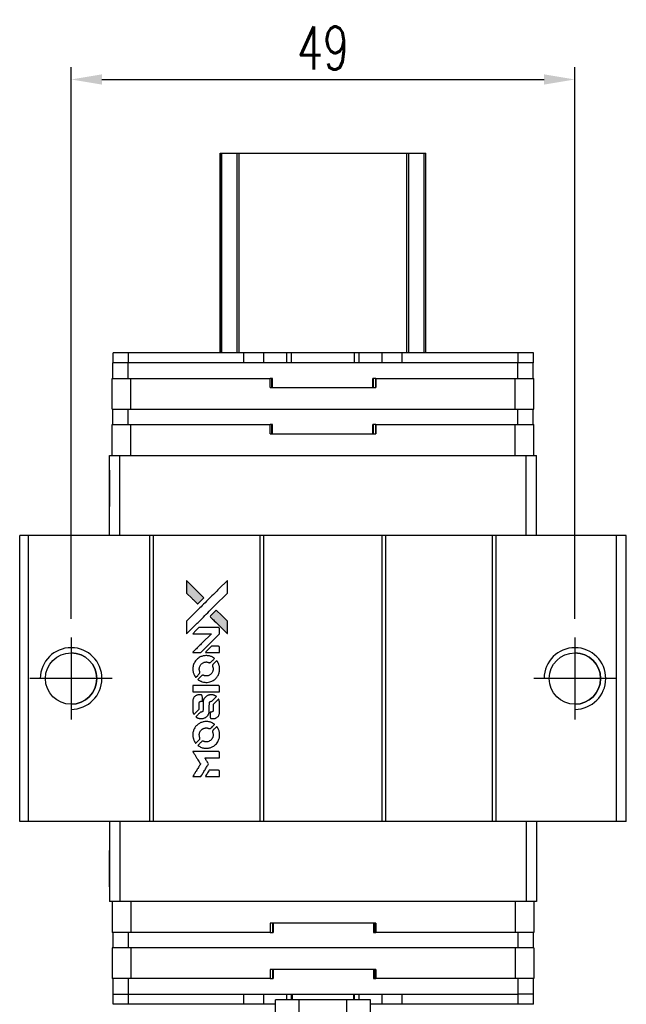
# Model space of a CAD drawing. Header units: millimetres. Extents: x -8 to 264, y -12 to 214.
# Tile 2 of 3: x 10 to 69, y 118 to 214. Entities that reach past the tile are written whole.
import ezdxf

# ---------------------------------------------------------------- set-up
doc = ezdxf.new("R2010")
doc.units = ezdxf.units.MM
doc.header["$LTSCALE"] = 0.15
doc.layers.get('0').update_dxf_attribs({"linetype": 'CONTINUOUS'})
doc.layers.get('Defpoints').update_dxf_attribs({"linetype": 'CONTINUOUS'})
doc.styles.add('DIM-7', font='SIMPLEX.shx', dxfattribs={"width": 0.7, "bigfont": 'chineset.shx'})
doc.dimstyles.new('CNS', dxfattribs={"dimtxt": 3.5, "dimasz": 2.5, "dimexe": 1, "dimexo": 1.5, "dimgap": 0.09, "dimtad": 0, "dimdsep": 46, "dimtxsty": 'DIM-7', "dimcen": 0.09, "dimclrd": 4, "dimclre": 4, "dimclrt": 4, "dimadec": 0, "dimazin": 0, "dimtfac": 1, "dimtix": 1, "dimtmove": 2, "dimatfit": 3, "dimfxl": 1, "dimtvp": 0.971429, "dimtolj": 1, "dimarcsym": 0})

# ---------------------------------------------------------------- blocks, each defined once
blk = doc.blocks.new('A$Cd6668f32')
at = {"linetype": 'Continuous'}
h = blk.add_hatch(color=256, dxfattribs=at)
h.dxf.hatch_style = 1
h.paths.add_polyline_path([(0, 19.087), (0, 18.47), (0, 17.853), (0.535, 17.322, 0.000288), (0.741, 17.118, 0.000479), (0.914, 16.947, 0.000013), (1.072, 16.792, 0.197177), (1.074, 16.791, 0.197497), (1.076, 16.792, 0.00004), (1.166, 16.88, 0.000834), (1.265, 16.979, 0.000506), (1.383, 17.096), (1.688, 17.402), (0.844, 18.244)])
h.paths.add_polyline_path([(2.888, 16.199), (2.581, 15.893, 0.000476), (2.464, 15.775, 0.000789), (2.365, 15.676, 0.000035), (2.276, 15.586, 0.19758), (2.275, 15.583, 0.198396), (2.276, 15.581, 0.000019), (2.398, 15.459, 0.000582), (2.532, 15.324, 0.000351), (2.692, 15.165, 0.000108), (3.37, 14.49, 0.000692), (3.714, 14.148, 0.000077), (3.952, 13.913, 0.197527), (3.96, 13.909, 0.410181), (3.964, 13.913, 0.000493), (3.966, 14.039, 0.002424), (3.967, 14.214, 0.000529), (3.968, 14.515), (3.968, 15.119), (3.428, 15.659)])
for points in [[(0.535, 17.322, 0.000288), (0.741, 17.118, 0.000479), (0.914, 16.947, 0.000013), (1.072, 16.792, 0.197177), (1.074, 16.791, 0.197497), (1.076, 16.792, 0.00004), (1.166, 16.88, 0.000836), (1.265, 16.979, 0.000505), (1.383, 17.096), (1.688, 17.402), (0.844, 18.244), (0, 19.087), (0, 18.47), (0, 17.853)], [(0.742, 14.634, -0.000056), (1.112, 15.004, -0.000021), (1.631, 15.521, -0.000021), (2.196, 16.085, -0.000025), (2.726, 16.614), (3.968, 17.852), (3.966, 18.466), (3.965, 19.08), (3.131, 18.252, 0.000274), (2.731, 17.854, 0.000123), (2.205, 17.331, 0.000121), (1.65, 16.777, 0.000165), (1.149, 16.277), (0, 15.13), (0, 14.512), (0, 13.894)], [(2.692, 15.165, 0.000108), (3.37, 14.49, 0.000692), (3.714, 14.148, 0.000077), (3.952, 13.913, 0.197527), (3.96, 13.909, 0.410182), (3.964, 13.913, 0.000493), (3.966, 14.039, 0.002424), (3.967, 14.214, 0.000529), (3.968, 14.514), (3.968, 15.119), (3.428, 15.659), (2.888, 16.199), (2.581, 15.893, 0.000476), (2.464, 15.775, 0.000789), (2.365, 15.676, 0.000035), (2.276, 15.586, 0.19758), (2.275, 15.583, 0.198396), (2.276, 15.581, 0.000019), (2.398, 15.459, 0.000582), (2.532, 15.324, 0.000351)], [(0.983, 12.071), (1.377, 12.071), (2.29, 12.986), (3.203, 13.9), (3.202, 14.155, 0.0008), (3.2, 14.319, 0.010795), (3.199, 14.379, 0.030495), (3.195, 14.412, 0.080372), (3.187, 14.434, 0.03816), (3.173, 14.456, 0.041799), (3.156, 14.474, 0.042486), (3.137, 14.49, 0.042078), (3.115, 14.502, 0.099276), (3.084, 14.509, 0.003302), (2.957, 14.511, 0.002586), (2.735, 14.512, 0.000204), (2.145, 14.511), (1.198, 14.509), (0.895, 14.205), (0.592, 13.9), (1.501, 13.897), (2.41, 13.894), (1.511, 12.999, 0.000253), (1.165, 12.655, 0.000412), (0.872, 12.363, 0.000041), (0.611, 12.101, 0.041338), (0.6, 12.088), (0.588, 12.071)], [(2.515, 12.071), (3.204, 12.071), (3.202, 12.328), (3.2, 12.585), (3.182, 12.615, 0.03146), (3.172, 12.628, 0.026444), (3.16, 12.641, 0.026444), (3.147, 12.653, 0.031457), (3.134, 12.663), (3.104, 12.681), (2.763, 12.683), (2.422, 12.684), (2.124, 12.383, 0.000745), (2.01, 12.267, 0.001228), (1.914, 12.168, 0.000087), (1.828, 12.079, 0.195134), (1.826, 12.076, 0.412117), (1.828, 12.074, 0.000048), (2.029, 12.073, 0.00109), (2.251, 12.072, 0.000653)], [(0.608, 10.325, 0.023681), (0.624, 10.217, 0.022402), (0.651, 10.109, 0.021929), (0.688, 10.001, 0.020503), (0.735, 9.895, 0.013745), (0.767, 9.835, 0.009767), (0.806, 9.769, 0.009658), (0.844, 9.709, 0.027804), (0.874, 9.67), (0.887, 9.655), (1.078, 9.845, 0.002053), (1.169, 9.938, 0.006738), (1.229, 10, 0.007826), (1.268, 10.044, 0.063909), (1.283, 10.066, 0.061532), (1.296, 10.1, 0.068674), (1.298, 10.135, 0.052072), (1.292, 10.177, 0.019648), (1.274, 10.233, -0.018366), (1.252, 10.302, -0.0288), (1.239, 10.362, -0.029061), (1.234, 10.423, -0.019155), (1.234, 10.494, -0.053809), (1.256, 10.647, -0.058833), (1.31, 10.786, -0.058566), (1.396, 10.91, -0.052525), (1.511, 11.016, -0.044733), (1.608, 11.075, -0.040573), (1.718, 11.119, -0.041123), (1.832, 11.143, -0.04951), (1.941, 11.147, -0.017369), (1.992, 11.142, -0.024255), (2.037, 11.134, -0.023787), (2.082, 11.121, -0.015798), (2.132, 11.102, 0.010631), (2.164, 11.09, 0.033653), (2.186, 11.083, 0.037806), (2.207, 11.08, 0.016307), (2.236, 11.08, 0.068179), (2.291, 11.087, 0.095747), (2.335, 11.11, 0.033418), (2.394, 11.162, 0.002133), (2.556, 11.327, 0.001452), (2.646, 11.42, 0.012393), (2.685, 11.463, 0.020479), (2.706, 11.489, 0.344362), (2.705, 11.499, 0.074287), (2.683, 11.519, 0.005454), (2.612, 11.564, 0.008391), (2.539, 11.609, 0.017097), (2.479, 11.641, 0.027375), (2.355, 11.693, 0.02835), (2.228, 11.731, 0.027723), (2.095, 11.755, 0.023913), (1.954, 11.766, 0.027047), (1.784, 11.762, 0.031685), (1.624, 11.739, 0.032425), (1.472, 11.697, 0.031013), (1.324, 11.634, 0.037914), (1.149, 11.53, 0.040153), (0.995, 11.403, 0.039834), (0.863, 11.252, 0.036173), (0.751, 11.076, 0.040752), (0.676, 10.905, 0.035885), (0.625, 10.715, 0.035491), (0.602, 10.519, 0.037615)], [(1.139, 9.412, 0.018008), (1.195, 9.376, 0.009842), (1.266, 9.335, 0.009807), (1.34, 9.296, 0.015716), (1.405, 9.266, 0.048467), (1.637, 9.193, 0.045841), (1.884, 9.164, 0.046006), (2.131, 9.18, 0.049638), (2.364, 9.242, 0.064819), (2.667, 9.403, 0.06695), (2.916, 9.634, 0.066691), (3.095, 9.924, 0.063505), (3.195, 10.255, 0.03135), (3.204, 10.34, 0.010439), (3.207, 10.465, 0.010391), (3.204, 10.59, 0.032408), (3.195, 10.673, 0.015696), (3.175, 10.771, 0.018095), (3.149, 10.863, 0.018551), (3.118, 10.951, 0.018352), (3.08, 11.037, 0.015568), (3.05, 11.094, 0.009832), (3.012, 11.158, 0.009795), (2.973, 11.218, 0.023727), (2.941, 11.26), (2.927, 11.277), (2.738, 11.09, 0.001528), (2.631, 10.984, 0.010022), (2.578, 10.93, 0.019586), (2.548, 10.895, 0.061865), (2.532, 10.869, 0.055054), (2.52, 10.828, 0.061607), (2.516, 10.788, 0.048725), (2.523, 10.741, 0.020221), (2.541, 10.679, -0.017722), (2.56, 10.613, -0.02685), (2.572, 10.554, -0.02759), (2.577, 10.495, -0.020233), (2.577, 10.429, -0.04793), (2.559, 10.304, -0.048386), (2.517, 10.185, -0.047866), (2.453, 10.076, -0.044964), (2.367, 9.978, -0.04333), (2.266, 9.895, -0.050921), (2.156, 9.837, -0.051473), (2.038, 9.802, -0.0459), (1.911, 9.79, -0.019014), (1.85, 9.793, -0.024114), (1.793, 9.8, -0.025081), (1.74, 9.812, -0.023892), (1.687, 9.83, 0.008624), (1.645, 9.845, 0.026486), (1.616, 9.853, 0.035074), (1.591, 9.857, 0.02756), (1.564, 9.858, 0.087163), (1.52, 9.849, 0.073291), (1.479, 9.826, 0.028074), (1.421, 9.775, 0.002594), (1.284, 9.639), (1.091, 9.446)], [(1.901, 8.251), (3.2, 8.253), (3.2, 8.508), (3.2, 8.763), (3.185, 8.793, 0.071429), (3.167, 8.818, 0.054799), (3.141, 8.84, 0.053585), (3.11, 8.856, 0.060698), (3.078, 8.865, 0.033975), (3.025, 8.868, 0.000112), (2.364, 8.868, 0.000726), (1.717, 8.867, 0.001084), (1.151, 8.864), (0.601, 8.86), (0.601, 8.555), (0.601, 8.25)], [(0.605, 6.348, 0.018538), (0.61, 6.309, 0.010695), (0.619, 6.262, 0.01068), (0.63, 6.216, 0.017678), (0.641, 6.177, 0.013849), (0.657, 6.133, 0.011814), (0.676, 6.088, 0.004513), (0.696, 6.046, 0.290035), (0.702, 6.042, 0.196418), (0.706, 6.043, 0.000124), (0.782, 6.118, 0.001477), (0.867, 6.202, 0.000898), (0.966, 6.301), (1.225, 6.56), (1.227, 6.885, -0.001471), (1.229, 7.13, -0.028714), (1.234, 7.206, -0.097073), (1.248, 7.248, -0.084199), (1.278, 7.284, -0.042698), (1.301, 7.302, -0.053912), (1.325, 7.313, -0.051004), (1.352, 7.319, -0.032967), (1.385, 7.322, 0.00807), (1.401, 7.322, 0.003023), (1.425, 7.323, 0.002994), (1.45, 7.324, 0.003629), (1.473, 7.326), (1.529, 7.33), (1.529, 7.578, 0.001618), (1.529, 7.697, 0.005206), (1.527, 7.775, 0.00535), (1.525, 7.83, 0.060675), (1.522, 7.852, 0.048484), (1.517, 7.863, 0.02389), (1.508, 7.878, 0.022812), (1.498, 7.892, 0.02462), (1.487, 7.905, 0.061781), (1.455, 7.93, 0.080179), (1.421, 7.944, 0.048561), (1.373, 7.951, 0.010021), (1.287, 7.952, 0.016602), (1.171, 7.949, 0.031409), (1.078, 7.937, 0.036474), (0.998, 7.915, 0.03439), (0.92, 7.881, 0.065928), (0.797, 7.795, 0.069066), (0.702, 7.682, 0.065697), (0.639, 7.542, 0.051559), (0.607, 7.378, 0.020904), (0.603, 7.29, 0.000451), (0.602, 6.861, 0.000419), (0.601, 6.43, 0.022759)], [(0.942, 5.779, 0.023289), (1.004, 5.739, 0.026845), (1.066, 5.708, 0.026047), (1.134, 5.682, 0.019751), (1.21, 5.661, 0.013249), (1.253, 5.652, 0.025169), (1.288, 5.647, 0.016532), (1.332, 5.645, 0.002937), (1.414, 5.645, 0.003317), (1.487, 5.645, 0.011808), (1.534, 5.647, 0.01777), (1.569, 5.65, 0.021476), (1.602, 5.656, 0.04325), (1.74, 5.699, 0.045753), (1.866, 5.764, 0.04649), (1.976, 5.851, 0.047672), (2.067, 5.955, 0.025315), (2.096, 6, 0.015208), (2.126, 6.056, 0.01512), (2.152, 6.114, 0.022488), (2.172, 6.167, 0.027857), (2.193, 6.249, 0.034138), (2.204, 6.328, 0.014286), (2.208, 6.447, 0.00124), (2.208, 6.752, -0.00103), (2.209, 6.939, -0.002552), (2.21, 7.076, -0.001594), (2.212, 7.18, -0.047676), (2.215, 7.206, -0.085307), (2.233, 7.251, -0.097789), (2.265, 7.286, -0.085947), (2.311, 7.308, -0.051339), (2.371, 7.319, 0.014634), (2.391, 7.322, 0.015028), (2.412, 7.325, 0.014927), (2.429, 7.329, 0.059415), (2.439, 7.333, 0.070595), (2.461, 7.349, 0.00028), (2.679, 7.565, 0.000111), (2.902, 7.785, 0.200239), (2.906, 7.795, 0.268906), (2.902, 7.801, 0.001866), (2.849, 7.831, 0.007532), (2.797, 7.86, 0.017818), (2.757, 7.879, 0.013256), (2.714, 7.896, 0.011636), (2.667, 7.912, 0.011528), (2.619, 7.927, 0.012303), (2.572, 7.938, 0.0423), (2.498, 7.948, 0.013657), (2.388, 7.95, 0.013857), (2.276, 7.946, 0.037428), (2.198, 7.935, 0.014927), (2.146, 7.923, 0.0122), (2.091, 7.906, 0.012518), (2.04, 7.887, 0.023062), (1.999, 7.869, 0.065961), (1.853, 7.77, 0.06055), (1.732, 7.633, 0.059676), (1.646, 7.47, 0.060497), (1.602, 7.291, 0.025683), (1.599, 7.253, 0.001528), (1.597, 7.138, 0.002124), (1.596, 6.992, 0.001173), (1.596, 6.814, -0.000809), (1.595, 6.501, -0.017164), (1.592, 6.409, -0.063931), (1.582, 6.36, -0.108429), (1.561, 6.325, -0.052941), (1.537, 6.305, -0.063675), (1.511, 6.291, -0.050562), (1.478, 6.283, -0.020337), (1.432, 6.278, 0.009897), (1.404, 6.276, 0.016482), (1.38, 6.273, 0.019019), (1.361, 6.269, 0.06043), (1.349, 6.264, 0.076267), (1.322, 6.244, 0.00054), (1.12, 6.04, 0.000307), (0.914, 5.832, 0.142594), (0.905, 5.815, 0.232419), (0.907, 5.81, 0.022995), (0.915, 5.801, 0.024627), (0.927, 5.79, 0.015407)], [(2.287, 5.744, 0.065483), (2.302, 5.715, 0.053271), (2.325, 5.687, 0.052018), (2.354, 5.665, 0.0556), (2.386, 5.649, 0.036839), (2.407, 5.644, 0.026922), (2.431, 5.641, 0.016905), (2.464, 5.639, 0.004317), (2.518, 5.639, 0.016369), (2.63, 5.643, 0.029936), (2.721, 5.655, 0.03418), (2.801, 5.676, 0.031327), (2.88, 5.708, 0.046935), (2.976, 5.767, 0.054053), (3.055, 5.84, 0.053701), (3.117, 5.929, 0.045364), (3.162, 6.034, 0.032479), (3.187, 6.127, 0.03386), (3.198, 6.221, 0.013578), (3.202, 6.368, 0.001155), (3.202, 6.749, 0.000413), (3.2, 7.075, 0.005008), (3.198, 7.2, 0.013199), (3.194, 7.271, 0.033956), (3.187, 7.322, 0.013909), (3.174, 7.375, 0.010864), (3.157, 7.431, 0.010938), (3.139, 7.483, 0.028702), (3.123, 7.518), (3.109, 7.545), (2.844, 7.283), (2.578, 7.021), (2.578, 6.715, -0.001504), (2.578, 6.584, -0.00328), (2.577, 6.483, -0.001901), (2.575, 6.405, -0.061333), (2.572, 6.386, -0.063621), (2.561, 6.36, -0.048633), (2.543, 6.334, -0.046769), (2.519, 6.311, -0.047961), (2.491, 6.294, -0.02678), (2.468, 6.283, -0.050957), (2.448, 6.278, -0.029398), (2.422, 6.275, -0.00401), (2.366, 6.273), (2.275, 6.271), (2.275, 6.024, 0.001061), (2.276, 5.877, 0.009147), (2.277, 5.811, 0.020721), (2.281, 5.772, 0.051619)], [(0.608, 3.916, 0.024131), (0.625, 3.804, 0.022344), (0.653, 3.692, 0.021883), (0.692, 3.58, 0.020884), (0.741, 3.471, 0.010669), (0.773, 3.408, 0.010389), (0.809, 3.347, 0.010913), (0.844, 3.292, 0.022227), (0.874, 3.251), (0.886, 3.236), (1.08, 3.433, 0.002452), (1.155, 3.51, 0.003628), (1.22, 3.579, 0.001662), (1.275, 3.638, 0.070159), (1.284, 3.652, 0.047671), (1.289, 3.663, 0.018624), (1.293, 3.679, 0.017921), (1.296, 3.697, 0.018804), (1.297, 3.715, 0.018255), (1.298, 3.74, 0.041312), (1.296, 3.759, 0.037164), (1.291, 3.778, 0.012342), (1.28, 3.805, -0.015101), (1.256, 3.871, -0.035998), (1.243, 3.922, -0.033244), (1.237, 3.976, -0.011249), (1.236, 4.055, -0.004059), (1.236, 4.12, -0.019693), (1.238, 4.156, -0.027943), (1.243, 4.186, -0.014411), (1.252, 4.224, -0.033089), (1.282, 4.312, -0.033887), (1.323, 4.394, -0.034021), (1.375, 4.47, -0.033942), (1.437, 4.539, -0.02816), (1.508, 4.6, -0.035032), (1.58, 4.648, -0.035269), (1.658, 4.685, -0.029196), (1.746, 4.713, -0.037862), (1.847, 4.732, -0.043657), (1.944, 4.733, -0.043064), (2.042, 4.718, -0.035184), (2.143, 4.686, 0.033699), (2.19, 4.67, 0.052815), (2.233, 4.664, 0.059167), (2.273, 4.667, 0.058972), (2.31, 4.68, 0.059208), (2.339, 4.698, 0.021125), (2.376, 4.73, 0.008691), (2.437, 4.789, 0.000851), (2.581, 4.936, 0.001873), (2.655, 5.011, 0.013884), (2.689, 5.048, 0.022355), (2.706, 5.071, 0.341453), (2.706, 5.08, 0.073011), (2.685, 5.099, 0.004587), (2.616, 5.144, 0.00748), (2.545, 5.188, 0.016837), (2.489, 5.218, 0.028606), (2.353, 5.278, 0.031352), (2.216, 5.32, 0.031004), (2.073, 5.344, 0.0268), (1.92, 5.352, 0.026698), (1.759, 5.344, 0.03002), (1.606, 5.318, 0.030357), (1.458, 5.274, 0.028554), (1.314, 5.212, 0.062944), (1.046, 5.034, 0.062206), (0.83, 4.794, 0.062448), (0.68, 4.509, 0.064355), (0.607, 4.199, 0.017377), (0.603, 4.137, 0.008369), (0.602, 4.057, 0.008367), (0.603, 3.977, 0.01757)], [(1.136, 2.999, 0.064158), (1.438, 2.838, 0.06356), (1.771, 2.758, 0.064004), (2.112, 2.765, 0.066747), (2.434, 2.858, 0.04321), (2.636, 2.968, 0.044737), (2.813, 3.11, 0.044901), (2.962, 3.281, 0.044184), (3.079, 3.477, 0.026293), (3.141, 3.626, 0.033344), (3.182, 3.769, 0.033227), (3.203, 3.917, 0.025815), (3.207, 4.079, 0.023119), (3.196, 4.235, 0.031044), (3.171, 4.374, 0.031337), (3.129, 4.507, 0.024258), (3.067, 4.647, 0.015622), (3.041, 4.696, 0.008495), (3.006, 4.754, 0.008415), (2.969, 4.81, 0.020814), (2.94, 4.849), (2.926, 4.867), (2.737, 4.68, 0.002843), (2.597, 4.54, 0.033917), (2.547, 4.482, 0.087906), (2.525, 4.439, 0.073302), (2.518, 4.388, 0.022047), (2.519, 4.363, 0.026465), (2.522, 4.34, 0.022233), (2.528, 4.314, 0.009985), (2.539, 4.281, -0.039011), (2.569, 4.16, -0.044398), (2.578, 4.041, -0.045096), (2.566, 3.925, -0.04265), (2.534, 3.81, -0.071154), (2.444, 3.647, -0.068827), (2.312, 3.514, -0.068713), (2.149, 3.422, -0.070507), (1.968, 3.379, -0.028605), (1.89, 3.376, -0.031418), (1.816, 3.382, -0.031044), (1.741, 3.398, -0.02668), (1.666, 3.423, 0.038913), (1.621, 3.437, 0.043732), (1.576, 3.443, 0.047754), (1.535, 3.441, 0.075756), (1.502, 3.431, 0.07294), (1.484, 3.419, 0.003456), (1.433, 3.371, 0.005023), (1.367, 3.309, 0.002422), (1.285, 3.228, 0.000819), (1.211, 3.154, 0.001349), (1.149, 3.092, 0.0001), (1.093, 3.035, 0.205335), (1.092, 3.033, 0.219821), (1.093, 3.031, 0.002494), (1.105, 3.022, 0.007089), (1.12, 3.011, 0.004494)], [(0.988, 0), (1.381, 0), (1.447, 0.108, -0.000297), (1.487, 0.174, -0.000037), (1.575, 0.317, -0.000043), (1.68, 0.488, -0.000036), (1.792, 0.67, 0.000044), (1.901, 0.848, 0.000063), (1.998, 1.007, 0.000035), (2.08, 1.141, 0.0009), (2.103, 1.177), (2.134, 1.23), (2.092, 1.299, 0.001175), (2.067, 1.339, 0.000208), (2.021, 1.413, 0.000225), (1.967, 1.5, 0.000203), (1.911, 1.59, -0.000711), (1.857, 1.676, -0.001119), (1.811, 1.75, -0.000263), (1.772, 1.815, -0.04589), (1.768, 1.822, -0.519312), (1.772, 1.829, -0.001914), (1.878, 1.83, -0.003124), (2.051, 1.832, -0.000285), (2.484, 1.832), (3.203, 1.832), (3.203, 2.083, 0.001727), (3.203, 2.263, 0.025279), (3.199, 2.326, 0.073886), (3.189, 2.363, 0.07426), (3.169, 2.396, 0.03264), (3.161, 2.404, 0.01784), (3.151, 2.413, 0.017712), (3.139, 2.422, 0.026854), (3.128, 2.428), (3.103, 2.442), (1.848, 2.443), (0.593, 2.445), (0.602, 2.431, -0.004595), (0.608, 2.421, -0.00016), (0.632, 2.383, -0.000298), (0.66, 2.338, -0.000208), (0.692, 2.287, 0.000986), (0.785, 2.137, 0.00025), (0.936, 1.895, 0.000268), (1.098, 1.637, 0.000436), (1.236, 1.417, -0.002932), (1.281, 1.345, -0.004718), (1.319, 1.283, -0.001113), (1.35, 1.228, -0.227179), (1.351, 1.222, -0.045982), (1.348, 1.216, -0.000145), (1.303, 1.143, -0.000825), (1.252, 1.06, -0.000517), (1.192, 0.964, 0.000056), (0.986, 0.632, 0.000289), (0.872, 0.449, 0.000481), (0.788, 0.312, 0.000418), (0.699, 0.168), (0.596, 0)], [(2.512, 0), (3.203, 0), (3.203, 0.252, 0.000842), (3.203, 0.412, 0.010591), (3.201, 0.473, 0.028995), (3.198, 0.507, 0.069543), (3.19, 0.531, 0.051063), (3.177, 0.553, 0.039932), (3.158, 0.574, 0.039414), (3.136, 0.592, 0.045845), (3.113, 0.606, 0.094811), (3.089, 0.612, 0.007124), (3.021, 0.614, 0.004713), (2.905, 0.615, 0.000534), (2.642, 0.615), (2.194, 0.615), (2.155, 0.552, 0.000828), (2.041, 0.367, 0.000879), (1.93, 0.185, 0.000048), (1.822, 0.008, 0.137596), (1.82, 0.003, 0.413028), (1.821, 0.002, 0.000016), (2.023, 0.001, 0.000623), (2.247, 0, 0.000374)]]:
    blk.add_lwpolyline(points, format="xyb", close=True)
blk = doc.blocks.new('*D272')
at = {"color": 7, "lineweight": -2}
for p, q in [((15.185, 155.548), (15.185, 209.235)), ((64.185, 155.548), (64.185, 209.235)), ((18.185, 208.035), (61.185, 208.035))]:
    blk.add_line(p, q, dxfattribs=at)
at = {"color": 7}
for points in [[(18.185, 208.535), (18.185, 207.535), (15.185, 208.035)], [(61.185, 208.535), (61.185, 207.535), (64.185, 208.035)]]:
    blk.add_solid(points, dxfattribs=at)
at = {"layer": 'Defpoints', "color": 0}
for p in [(64.185, 208.035), (15.185, 153.748), (64.185, 153.748)]:
    blk.add_point(p, dxfattribs=at)
at = {"color": 7, "insert": (39.685, 211.095), "char_height": 4.2, "attachment_point": 5, "style": 'DIM-7'}
blk.add_mtext('\\A1;49', dxfattribs=at)

msp = doc.modelspace()

# ---------------------------------------------------------------- linework, layer by layer
at = {"color": 7, "linetype": 'Continuous', "lineweight": 25}
for p, q in [((29.684, 181.448), (29.684, 200.848)), ((29.684, 181.448), (29.684, 200.848)), ((29.684, 181.448), (29.684, 200.848)), ((29.684, 200.848), (29.684, 181.448)), ((29.851, 181.448), (29.851, 200.848)), ((31.331, 181.448), (31.331, 200.848)), ((31.529, 200.848), (47.84, 200.848)), ((31.529, 181.448), (31.529, 200.848)), ((47.84, 181.448), (47.84, 200.848)), ((48.038, 181.448), (48.038, 200.848)), ((49.518, 181.448), (49.518, 200.848)), ((49.684, 181.448), (49.684, 200.848)), ((19.264, 180.448), (19.264, 181.448)), ((19.265, 181.448), (19.264, 181.448)), ((19.265, 180.448), (19.265, 181.448)), ((20.765, 181.448), (19.265, 181.448)), ((20.765, 180.448), (20.765, 181.448)), ((31.995, 181.448), (20.765, 181.448)), ((31.995, 180.448), (31.995, 181.448)), ((33.945, 181.448), (31.995, 181.448)), ((33.945, 180.448), (33.945, 181.448)), ((36.162, 181.448), (33.945, 181.448)), ((36.162, 180.448), (36.162, 181.448)), ((36.62, 181.448), (36.162, 181.448)), ((36.62, 180.448), (36.62, 181.448)), ((42.749, 181.448), (36.62, 181.448)), ((42.749, 180.448), (42.749, 181.448)), ((43.207, 181.448), (42.749, 181.448)), ((43.207, 180.448), (43.207, 181.448)), ((45.425, 181.448), (43.207, 181.448)), ((45.425, 180.448), (45.425, 181.448)), ((47.375, 181.448), (45.425, 181.448)), ((47.375, 180.448), (47.375, 181.448)), ((58.665, 181.448), (47.375, 181.448)), ((47.375, 180.448), (47.375, 181.448)), ((58.665, 180.448), (58.665, 181.448)), ((60.165, 181.448), (58.665, 181.448)), ((60.165, 180.448), (60.165, 181.448)), ((19.234, 178.948), (19.234, 180.448)), ((19.235, 180.448), (19.234, 180.448)), ((19.235, 178.948), (19.235, 180.448)), ((20.735, 180.448), (19.235, 180.448)), ((20.735, 178.948), (20.735, 180.448)), ((58.635, 180.448), (20.735, 180.448)), ((58.635, 178.948), (58.635, 180.448)), ((58.659, 180.448), (58.635, 180.448)), ((58.665, 180.448), (58.659, 180.448)), ((60.165, 180.448), (58.665, 180.448)), ((60.135, 178.948), (60.135, 180.448)), ((19.184, 178.048), (19.184, 178.948)), ((19.184, 175.948), (19.184, 178.948)), ((19.184, 178.048), (19.184, 178.948)), ((19.184, 178.948), (19.185, 178.948)), ((19.184, 178.948), (19.184, 178.948)), ((19.184, 178.948), (19.184, 178.948)), ((19.185, 175.948), (19.185, 178.948)), ((19.185, 178.948), (20.985, 178.948)), ((20.985, 175.948), (20.985, 178.948)), ((20.985, 178.948), (34.542, 178.948)), ((34.542, 178.048), (34.542, 178.948)), ((34.762, 178.948), (34.542, 178.948)), ((34.723, 178.048), (34.723, 178.948)), ((34.762, 178.048), (34.762, 178.948)), ((34.762, 178.048), (34.762, 178.948)), ((34.762, 178.948), (34.762, 178.948)), ((44.827, 178.948), (44.547, 178.948)), ((44.547, 178.048), (44.547, 178.948)), ((44.612, 178.048), (44.612, 178.948)), ((44.827, 178.048), (44.827, 178.948)), ((44.827, 178.948), (58.385, 178.948)), ((44.827, 178.948), (44.827, 178.048)), ((44.827, 178.948), (44.827, 178.948)), ((44.827, 178.048), (44.827, 178.948)), ((44.827, 178.948), (44.827, 178.048)), ((58.385, 175.948), (58.385, 178.948)), ((58.385, 178.948), (60.185, 178.948)), ((60.185, 175.948), (60.185, 178.948)), ((19.184, 178.048), (19.184, 178.048)), ((34.542, 178.048), (44.827, 178.048)), ((44.827, 178.048), (44.827, 178.048)), ((19.184, 175.948), (19.185, 175.948)), ((19.185, 175.948), (20.985, 175.948)), ((19.234, 174.448), (19.234, 175.948)), ((19.235, 174.448), (19.235, 175.948)), ((20.735, 174.448), (20.735, 175.948)), ((20.985, 175.948), (58.385, 175.948)), ((58.385, 175.948), (60.185, 175.948)), ((58.635, 174.448), (58.635, 175.948)), ((60.135, 174.448), (60.135, 175.948)), ((19.184, 173.548), (19.184, 174.448)), ((19.184, 171.448), (19.184, 174.448)), ((19.184, 173.548), (19.184, 174.448)), ((19.184, 174.448), (19.185, 174.448)), ((19.184, 174.448), (19.184, 174.448)), ((19.184, 174.448), (19.184, 174.448)), ((19.185, 171.448), (19.185, 174.448)), ((19.185, 174.448), (20.985, 174.448)), ((20.985, 171.448), (20.985, 174.448)), ((20.985, 174.448), (34.542, 174.448)), ((34.542, 173.548), (34.542, 174.448)), ((34.762, 174.448), (34.542, 174.448)), ((34.723, 173.548), (34.723, 174.448)), ((34.762, 173.548), (34.762, 174.448)), ((34.762, 173.548), (34.762, 174.448)), ((34.762, 174.448), (34.762, 174.448)), ((44.827, 174.448), (44.547, 174.448)), ((44.547, 173.548), (44.547, 174.448)), ((44.612, 173.548), (44.612, 174.448)), ((44.827, 173.548), (44.827, 174.448)), ((44.827, 174.448), (58.385, 174.448)), ((44.827, 174.448), (44.827, 173.548)), ((44.827, 174.448), (44.827, 174.448)), ((44.827, 173.548), (44.827, 174.448)), ((44.827, 174.448), (44.827, 173.548)), ((58.385, 171.448), (58.385, 174.448)), ((58.385, 174.448), (60.185, 174.448)), ((60.185, 171.448), (60.185, 174.448)), ((19.184, 173.548), (19.184, 173.548)), ((34.542, 173.548), (44.827, 173.548)), ((44.827, 173.548), (44.827, 173.548)), ((18.934, 163.648), (18.934, 171.448)), ((18.934, 171.448), (18.935, 171.448)), ((18.935, 163.648), (18.935, 171.448)), ((18.935, 171.448), (19.935, 171.448)), ((19.935, 163.648), (19.935, 171.448)), ((19.935, 171.448), (59.435, 171.448)), ((59.435, 163.648), (59.435, 171.448)), ((59.435, 171.448), (60.435, 171.448)), ((60.435, 163.648), (60.435, 171.448)), ((10.185, 135.848), (10.185, 163.648)), ((11.035, 163.648), (10.185, 163.648)), ((10.185, 135.848), (10.185, 163.648)), ((10.185, 163.648), (10.185, 163.648)), ((11.035, 135.848), (11.035, 163.648)), ((22.835, 163.648), (11.035, 163.648)), ((22.835, 135.848), (22.835, 163.648)), ((23.185, 163.648), (22.835, 163.648)), ((23.185, 135.848), (23.185, 163.648)), ((33.585, 163.648), (23.185, 163.648)), ((33.585, 135.848), (33.585, 163.648)), ((33.935, 163.648), (33.585, 163.648)), ((33.935, 135.848), (33.935, 163.648)), ((45.435, 163.648), (33.935, 163.648)), ((45.435, 135.848), (45.435, 163.648)), ((45.785, 163.648), (45.435, 163.648)), ((45.785, 135.848), (45.785, 163.648)), ((56.185, 163.648), (45.785, 163.648)), ((56.185, 135.848), (56.185, 163.648)), ((56.535, 163.648), (56.185, 163.648)), ((56.535, 135.848), (56.535, 163.648)), ((68.235, 163.648), (56.535, 163.648)), ((68.235, 135.848), (68.235, 163.648)), ((69.185, 163.648), (68.235, 163.648)), ((69.185, 135.848), (69.185, 163.648)), ((11.035, 135.848), (10.185, 135.848)), ((10.185, 135.848), (10.185, 135.848)), ((10.185, 135.848), (10.185, 135.848)), ((22.835, 135.848), (11.035, 135.848)), ((18.934, 135.848), (18.934, 128.048)), ((18.935, 135.848), (18.935, 128.048)), ((19.935, 135.848), (19.935, 128.048)), ((23.185, 135.848), (22.835, 135.848)), ((33.585, 135.848), (23.185, 135.848)), ((33.935, 135.848), (33.585, 135.848)), ((45.435, 135.848), (33.935, 135.848)), ((45.785, 135.848), (45.435, 135.848)), ((56.185, 135.848), (45.785, 135.848)), ((56.535, 135.848), (56.185, 135.848)), ((68.235, 135.848), (56.535, 135.848)), ((59.435, 135.848), (59.435, 128.048)), ((60.435, 135.848), (60.435, 128.048)), ((69.185, 135.848), (68.235, 135.848)), ((18.935, 128.048), (18.934, 128.048)), ((19.935, 128.048), (18.935, 128.048)), ((19.184, 128.048), (19.184, 125.048)), ((19.185, 128.048), (19.185, 125.048)), ((59.435, 128.048), (19.935, 128.048)), ((20.985, 128.048), (20.985, 125.048)), ((58.385, 128.048), (58.385, 125.048)), ((60.435, 128.048), (59.435, 128.048)), ((60.185, 128.048), (60.185, 125.048)), ((19.184, 125.948), (19.184, 125.048)), ((19.184, 125.948), (19.184, 125.048)), ((19.184, 125.948), (19.184, 125.948)), ((34.542, 125.948), (34.542, 125.048)), ((44.827, 125.948), (34.542, 125.948)), ((34.757, 125.948), (34.757, 125.048)), ((34.822, 125.948), (34.822, 125.048)), ((34.822, 125.948), (34.822, 125.048)), ((44.607, 125.948), (44.607, 125.048)), ((44.646, 125.948), (44.646, 125.048)), ((44.827, 125.948), (44.827, 125.048)), ((44.827, 125.948), (44.827, 125.048)), ((44.827, 125.948), (44.827, 125.948)), ((44.827, 125.048), (44.827, 125.948)), ((44.827, 125.048), (44.827, 125.948)), ((19.184, 125.048), (19.184, 125.048)), ((19.185, 125.048), (19.184, 125.048)), ((19.184, 125.048), (19.184, 125.048)), ((20.985, 125.048), (19.185, 125.048)), ((19.234, 125.048), (19.234, 123.548)), ((19.235, 125.048), (19.235, 123.548)), ((20.735, 125.048), (20.735, 123.548)), ((34.542, 125.048), (20.985, 125.048)), ((34.542, 125.048), (34.822, 125.048)), ((34.822, 125.048), (34.822, 125.048)), ((44.607, 125.048), (44.827, 125.048)), ((58.385, 125.048), (44.827, 125.048)), ((44.827, 125.048), (44.827, 125.048)), ((60.185, 125.048), (58.385, 125.048)), ((58.635, 125.048), (58.635, 123.548)), ((60.135, 125.048), (60.135, 123.548)), ((19.184, 123.548), (19.184, 120.548)), ((19.185, 123.548), (19.184, 123.548)), ((19.185, 123.548), (19.185, 120.548)), ((20.985, 123.548), (19.185, 123.548)), ((20.985, 123.548), (20.985, 120.548)), ((58.385, 123.548), (20.985, 123.548)), ((58.385, 123.548), (58.385, 120.548)), ((60.185, 123.548), (58.385, 123.548)), ((60.185, 123.548), (60.185, 120.548)), ((19.184, 121.448), (19.184, 120.548)), ((19.184, 121.448), (19.184, 120.548)), ((19.184, 121.448), (19.184, 121.448)), ((34.542, 121.448), (34.542, 120.548)), ((44.828, 121.448), (34.542, 121.448)), ((34.757, 121.448), (34.757, 120.548)), ((34.822, 121.448), (34.822, 120.548)), ((34.822, 121.448), (34.822, 120.548)), ((44.607, 121.448), (44.607, 120.548)), ((44.646, 121.448), (44.646, 120.548)), ((44.827, 121.448), (44.827, 120.548)), ((44.828, 121.448), (44.827, 121.448)), ((44.827, 120.548), (44.827, 121.448)), ((44.827, 120.548), (44.827, 121.448)), ((44.828, 121.448), (44.828, 120.548)), ((19.184, 120.548), (19.184, 120.548)), ((19.185, 120.548), (19.184, 120.548)), ((19.184, 120.548), (19.184, 120.548)), ((20.985, 120.548), (19.185, 120.548)), ((19.234, 120.548), (19.234, 119.048)), ((19.235, 120.548), (19.235, 119.048)), ((20.735, 120.548), (20.735, 119.048)), ((34.542, 120.548), (20.985, 120.548)), ((34.542, 120.548), (34.822, 120.548)), ((34.822, 120.548), (34.822, 120.548)), ((44.607, 120.548), (44.828, 120.548)), ((58.385, 120.548), (44.828, 120.548)), ((44.828, 120.548), (44.828, 120.548)), ((60.185, 120.548), (58.385, 120.548)), ((58.635, 120.548), (58.635, 119.048)), ((60.135, 120.548), (60.135, 119.048)), ((19.234, 119.048), (19.235, 119.048)), ((19.235, 119.048), (20.735, 119.048)), ((19.264, 118.048), (19.264, 119.048)), ((19.265, 118.048), (19.265, 119.048)), ((20.735, 119.048), (58.635, 119.048)), ((20.765, 118.048), (20.765, 119.048)), ((31.995, 118.048), (31.995, 119.048)), ((33.945, 118.048), (33.945, 119.048)), ((36.162, 118.468), (36.162, 119.048)), ((36.62, 118.468), (36.62, 119.048)), ((36.685, 119.048), (36.685, 118.468)), ((42.685, 118.468), (42.685, 119.048)), ((42.749, 118.468), (42.749, 119.048)), ((43.207, 118.468), (43.207, 119.048)), ((45.425, 118.048), (45.425, 119.048)), ((47.375, 118.048), (47.375, 119.048)), ((47.375, 118.048), (47.375, 119.048)), ((58.635, 119.048), (58.659, 119.048)), ((58.665, 119.048), (58.659, 119.048)), ((58.665, 118.048), (58.665, 119.048)), ((60.165, 119.048), (58.665, 119.048)), ((60.165, 118.048), (60.165, 119.048)), ((19.265, 118.048), (19.264, 118.048)), ((20.765, 118.048), (19.265, 118.048)), ((31.995, 118.048), (20.765, 118.048)), ((33.945, 118.048), (31.995, 118.048)), ((35.066, 118.048), (33.945, 118.048)), ((35.066, 114.268), (35.066, 118.468)), ((37.375, 118.468), (35.066, 118.468)), ((37.375, 114.268), (37.375, 118.468)), ((41.994, 118.468), (37.375, 118.468)), ((41.994, 114.268), (41.994, 118.468)), ((44.303, 118.468), (41.994, 118.468)), ((44.303, 114.268), (44.303, 118.468)), ((45.425, 118.048), (44.303, 118.048)), ((47.375, 118.048), (45.425, 118.048)), ((47.375, 118.048), (47.375, 118.048)), ((58.665, 118.048), (47.375, 118.048)), ((60.165, 118.048), (58.665, 118.048))]:
    msp.add_line(p, q, dxfattribs=at)
for p, q in [((15.185, 153.748), (15.185, 145.748)), ((64.185, 153.748), (64.185, 145.748)), ((19.185, 149.748), (11.185, 149.748)), ((68.185, 149.748), (60.185, 149.748))]:
    msp.add_line(p, q)
at = {"color": 7, "linetype": 'Continuous', "lineweight": 25, "flags": 128}
for points in [[(18.935, 166.473), (18.935, 166.539), (18.935, 166.732), (18.935, 167.037), (18.935, 167.431), (18.935, 167.887), (18.935, 168.369), (18.935, 168.843), (18.935, 169.272), (18.935, 169.625), (18.935, 169.876), (18.935, 170.007), (18.935, 170.007), (18.935, 169.876), (18.935, 169.625), (18.935, 169.272), (18.935, 168.843), (18.935, 168.369), (18.935, 167.887), (18.935, 167.431), (18.935, 167.037), (18.935, 166.732), (18.935, 166.539), (18.935, 166.473)], [(18.935, 133.023), (18.935, 132.957), (18.935, 132.765), (18.935, 132.46), (18.935, 132.065), (18.935, 131.609), (18.935, 131.127), (18.935, 130.654), (18.935, 130.224), (18.935, 129.871), (18.935, 129.62), (18.935, 129.49), (18.935, 129.49), (18.935, 129.62), (18.935, 129.871), (18.935, 130.224), (18.935, 130.654), (18.935, 131.127), (18.935, 131.609), (18.935, 132.065), (18.935, 132.46), (18.935, 132.765), (18.935, 132.957), (18.935, 133.023)]]:
    msp.add_lwpolyline(points, dxfattribs=at)
at = {"color": 7, "linetype": 'Continuous', "lineweight": 25}
for centre in [(15.185, 149.748), (64.185, 149.748)]:
    msp.add_circle(centre, 2.5, dxfattribs=at)
for centre in [(15.185, 149.748), (64.185, 149.748)]:
    msp.add_arc(centre, 3, 270, 179.73213)
for centre in [(15.185, 149.748), (64.185, 149.748)]:
    msp.add_arc(centre, 2.5, 270, 90, dxfattribs=at)
for points, knots in [([(29.684, 200.848), (29.684, 200.848), (29.7, 200.848), (29.763, 200.848), (29.808, 200.848), (29.851, 200.848)], [0, 0, 0, 0, 0.5, 0.5, 1, 1, 1, 1]), ([(29.851, 200.848), (30.025, 200.848), (30.203, 200.848), (30.541, 200.848), (30.7, 200.848), (30.973, 200.848), (31.086, 200.848), (31.252, 200.848), (31.305, 200.848), (31.331, 200.848)], [0, 0, 0, 0, 0.25, 0.25, 0.5, 0.5, 0.75, 0.75, 1, 1, 1, 1]), ([(31.331, 200.848), (31.337, 200.848), (31.36, 200.848), (31.435, 200.848), (31.485, 200.848), (31.529, 200.848)], [0, 0, 0, 0, 0.5, 0.5, 1, 1, 1, 1]), ([(47.84, 200.848), (47.884, 200.848), (47.934, 200.848), (48.009, 200.848), (48.032, 200.848), (48.038, 200.848)], [0, 0, 0, 0, 0.5, 0.5, 1, 1, 1, 1]), ([(48.038, 200.848), (48.064, 200.848), (48.117, 200.848), (48.283, 200.848), (48.396, 200.848), (48.669, 200.848), (48.828, 200.848), (49.166, 200.848), (49.344, 200.848), (49.518, 200.848)], [0, 0, 0, 0, 0.25, 0.25, 0.5, 0.5, 0.75, 0.75, 1, 1, 1, 1]), ([(49.518, 200.848), (49.561, 200.848), (49.606, 200.848), (49.669, 200.848), (49.684, 200.848), (49.684, 200.848)], [0, 0, 0, 0, 0.5, 0.5, 1, 1, 1, 1])]:
    msp.add_open_spline(points, degree=3, knots=knots, dxfattribs=at)

# ---------------------------------------------------------------- block references
msp.add_blockref('A$Cd6668f32', (26.42, 140.208))

# ---------------------------------------------------------------- dimensions: what is measured, and where the dimension line sits
at = {"color": 0}
dim = msp.add_linear_dim(base=(64.185, 208.035), p1=(15.185, 153.748), p2=(64.185, 153.748), dimstyle='CNS', override={"dimscale": 1.2, "dimgap": 0.8, "dimtad": 1, "dimclrd": 7, "dimclre": 7, "dimclrt": 7, "dimadec": 2, "dimazin": 2, "dimtm": 1e-09, "dimtfac": 0.6, "dimtmove": 1, "dimarcsym": 1}, dxfattribs=at)
dim.commit()
dim.dimension.update_dxf_attribs({"geometry": '*D272', "text_midpoint": (39.685, 211.095)})

doc.saveas('drawing.dxf')
